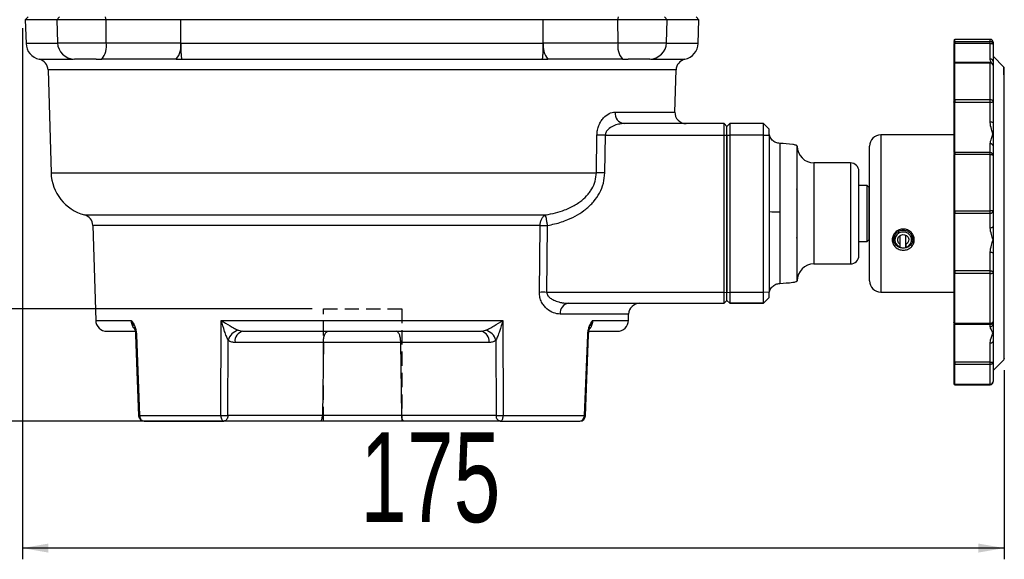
# Model space of a CAD drawing. Header units: millimetres. Extents: x 30 to 405, y 11 to 273.
# Tile 8 of 25: x 92 to 180, y 164 to 212. Entities that reach past the tile are written whole.
import ezdxf

# ---------------------------------------------------------------- set-up
doc = ezdxf.new("R2010")
doc.units = ezdxf.units.MM
doc.linetypes.add('HIDDEN', pattern=[1.905, 1.27, -0.635])
doc.layers.add('10', color=7, linetype='Continuous')
doc.layers.add('虚线层', color=6, linetype='HIDDEN', lineweight=25)
doc.styles.add('SLDTEXTSTYLE0', font='TXT', dxfattribs={"width": 0.7})
doc.dimstyles.new('SLDDIMSTYLE0', dxfattribs={"dimtxt": 8, "dimasz": 2.3, "dimexe": 0, "dimexo": 0.0625, "dimgap": 2, "dimtad": 1, "dimdec": 3, "dimlfac": 2, "dimrnd": 1e-09, "dimzin": 12, "dimdsep": 46, "dimtxsty": 'SLDTEXTSTYLE0', "dimsah": 1, "dimcen": 0.09, "dimadec": 0, "dimazin": 3, "dimtfac": 1, "dimtdec": 3, "dimtofl": 0, "dimtmove": 0, "dimatfit": 3, "dimfxl": 1, "dimfrac": 2, "dimtolj": 1, "dimtzin": 12, "dimarcsym": 0})

# ---------------------------------------------------------------- blocks, each defined once
blk = doc.blocks.new('_D')
at = {"layer": '10', "transparency": 16777216}
for p, q in [((118.311, 186.361), (75.51, 186.361)), ((76.51, 176.361), (76.51, 186.361)), ((118.311, 176.361), (75.51, 176.361))]:
    blk.add_line(p, q, dxfattribs=at)
for points in [[(76.51, 186.361), (76.11, 184.061), (76.91, 184.061)], [(76.51, 176.361), (76.91, 178.661), (76.11, 178.661)]]:
    blk.add_solid(points, dxfattribs=at)
at = {"layer": '10', "transparency": 16777216, "insert": (66.197, 178.857), "char_height": 8, "attachment_point": 1, "rotation": 90, "style": 'SLDTEXTSTYLE0'}
blk.add_mtext('20', dxfattribs=at)
blk = doc.blocks.new('_D_1')
at = {"layer": '10', "transparency": 16777216}
for p, q in [((102.11, 273.361), (57.51, 273.361)), ((58.51, 273.361), (58.51, 176.361)), ((109.453, 176.361), (57.51, 176.361))]:
    blk.add_line(p, q, dxfattribs=at)
for points in [[(58.51, 273.361), (58.11, 271.061), (58.91, 271.061)], [(58.51, 176.361), (58.91, 178.661), (58.11, 178.661)]]:
    blk.add_solid(points, dxfattribs=at)
at = {"layer": '10', "transparency": 16777216, "insert": (48.197, 214.676), "char_height": 8, "attachment_point": 1, "rotation": 90, "style": 'SLDTEXTSTYLE0'}
blk.add_mtext('194', dxfattribs=at)
blk = doc.blocks.new('_D_2')
at = {"layer": '10', "transparency": 16777216}
for p, q in [((92.51, 211.361), (92.51, 164.05)), ((179.961, 180.903), (179.961, 164.05)), ((179.961, 165.05), (92.51, 165.05))]:
    blk.add_line(p, q, dxfattribs=at)
for points in [[(92.51, 165.05), (94.81, 164.65), (94.81, 165.45)], [(179.961, 165.05), (177.661, 165.45), (177.661, 164.65)]]:
    blk.add_solid(points, dxfattribs=at)
at = {"layer": '10', "transparency": 16777216, "insert": (122.591, 175.362), "char_height": 8, "attachment_point": 1, "style": 'SLDTEXTSTYLE0'}
blk.add_mtext('175', dxfattribs=at)

msp = doc.modelspace()

# ---------------------------------------------------------------- linework, layer by layer
at = {"color": 7, "linetype": 'Continuous', "lineweight": 25}
for p, q in [((93.009604, 212.361469), (92.76681, 212.118675)), ((95.821527, 212.361469), (95.578733, 212.118675)), ((99.975529, 212.118675), (99.912689, 212.361469)), ((145.54368, 212.118675), (145.60652, 212.361469)), ((149.940476, 212.118675), (149.697682, 212.361469)), ((152.752398, 212.118675), (152.509604, 212.361469)), ((92.76681, 212.118675), (92.829455, 210.007964)), ((95.578733, 212.118675), (92.76681, 212.118675)), ((95.578733, 212.118675), (95.639626, 210.06697)), ((99.975529, 212.118675), (95.578733, 212.118675)), ((99.959769, 210.06697), (99.975529, 212.118675)), ((106.621577, 212.118675), (99.975529, 212.118675)), ((138.897638, 212.118675), (106.621571, 212.118675)), ((106.631744, 210.066806), (106.621577, 212.118675)), ((138.887465, 210.066806), (138.897638, 212.118675)), ((145.54368, 212.118675), (138.897632, 212.118675)), ((145.55944, 210.06697), (145.54368, 212.118675)), ((149.940476, 212.118675), (145.54368, 212.118675)), ((149.879582, 210.06697), (149.940476, 212.118675)), ((152.752398, 212.118675), (149.940476, 212.118675)), ((152.689754, 210.007964), (152.752398, 212.118675)), ((99.959769, 210.06697), (106.595563, 210.06697)), ((106.595563, 210.06697), (106.631744, 210.066806)), ((106.631744, 210.066806), (106.630716, 210.007964)), ((138.888493, 210.007964), (106.630716, 210.007964)), ((138.887465, 210.066806), (138.923646, 210.06697)), ((138.888493, 210.007964), (138.887465, 210.066805)), ((138.923646, 210.06697), (145.55944, 210.06697)), ((175.460925, 210.066305), (175.460925, 210.059459)), ((178.710925, 210.361469), (175.560925, 210.361469)), ((175.560925, 210.165037), (175.560925, 210.012936)), ((175.560925, 210.165037), (178.710925, 210.165037)), ((175.560925, 210.012936), (178.710925, 210.012936)), ((178.710925, 210.012936), (178.710925, 210.165037)), ((178.710925, 208.596981), (178.710925, 210.012936)), ((178.960925, 210.111469), (178.960925, 209.918206)), ((178.960925, 209.918206), (178.960925, 208.401018)), ((179.931636, 207.890758), (178.960925, 208.861469)), ((99.071527, 208.611469), (99.571711, 208.611469)), ((106.207505, 208.611469), (99.571711, 208.611469)), ((106.711854, 208.587867), (138.807355, 208.587867)), ((145.947498, 208.611469), (139.311704, 208.611469)), ((145.947498, 208.611469), (146.447682, 208.611469)), ((175.460925, 208.183555), (175.460925, 208.17195)), ((178.710925, 208.292302), (175.560925, 208.292302)), ((175.560925, 205.00353), (175.560925, 208.258382)), ((178.710925, 208.258382), (175.560925, 208.258382)), ((178.710925, 205.00353), (178.710925, 208.258382)), ((178.960925, 208.401018), (178.960925, 208.045077)), ((178.960925, 208.042302), (178.960925, 204.839949)), ((94.788403, 207.641135), (95.060251, 198.481622)), ((150.619508, 203.891135), (150.730806, 207.641135)), ((175.560925, 205.00353), (178.710925, 205.00353)), ((175.560925, 205.00353), (175.560925, 204.763802)), ((175.560925, 200.273324), (175.560925, 204.763802)), ((175.560925, 204.763802), (178.710925, 204.763802)), ((178.710925, 204.763802), (178.710925, 205.00353)), ((178.710925, 202.994739), (178.710925, 204.763802)), ((178.960925, 204.839949), (178.960925, 202.944407)), ((155.009604, 202.861469), (146.102522, 202.861469)), ((155.009604, 201.831803), (155.009604, 202.861469)), ((155.009604, 202.861469), (155.259604, 202.611469)), ((155.259604, 202.611469), (155.509604, 202.861469)), ((155.259604, 201.839219), (155.259604, 202.611469)), ((155.509604, 202.861469), (155.509604, 201.831803)), ((158.509604, 202.861469), (155.509604, 202.861469)), ((158.509604, 201.831803), (158.509604, 202.861469)), ((159.009604, 202.361469), (158.509604, 202.861469)), ((178.960925, 202.944407), (178.960925, 201.932597)), ((143.62978, 198.481622), (143.675964, 201.831803)), ((144.382901, 198.481622), (144.428053, 201.831803)), ((144.428053, 201.831803), (155.009604, 201.831803)), ((155.009604, 201.831803), (155.259604, 201.839219)), ((155.009604, 187.831803), (155.009604, 201.831803)), ((155.259604, 201.839219), (155.509604, 201.831803)), ((155.259604, 187.839217), (155.259604, 201.839219)), ((155.259604, 201.839219), (155.259604, 187.839219)), ((158.509604, 201.831803), (155.509604, 201.831803)), ((155.509604, 201.831803), (155.509604, 187.8318)), ((158.509604, 201.831803), (159.009604, 201.846636)), ((158.509604, 187.8318), (158.509604, 201.831803)), ((159.009604, 201.846636), (159.009604, 202.361469)), ((159.009604, 201.846636), (159.009604, 187.846633)), ((175.460925, 201.861469), (168.960925, 201.861469)), ((178.960925, 201.932597), (178.960925, 200.868513)), ((167.960925, 188.861469), (167.960925, 200.861469)), ((178.710925, 200.273324), (178.710925, 201.057358)), ((178.960925, 200.868513), (178.960925, 200.028424)), ((175.460925, 200.175364), (175.460925, 200.169677)), ((178.710925, 200.273324), (175.560925, 200.273324)), ((175.560925, 200.273324), (175.560925, 200.113128)), ((175.560925, 195.09644), (175.560925, 200.113128)), ((178.710925, 200.113128), (175.560925, 200.113128)), ((178.710925, 200.113128), (178.710925, 200.273324)), ((178.710925, 195.09644), (178.710925, 200.113128)), ((178.960925, 200.028424), (178.960925, 195.09265)), ((166.259604, 199.361469), (163.009604, 199.361469)), ((167.734604, 197.361469), (167.009604, 197.361469)), ((167.884604, 197.211469), (167.734604, 197.361469)), ((167.734604, 194.020239), (167.734604, 197.361469)), ((167.884604, 197.211469), (167.884604, 194.070713)), ((167.960925, 196.861469), (167.884604, 196.861469)), ((175.560925, 195.09644), (178.710925, 195.09644)), ((175.560925, 195.09644), (175.560925, 194.881257)), ((175.560925, 189.75218), (175.560925, 194.881257)), ((175.560925, 194.881257), (178.710925, 194.881257)), ((178.710925, 194.881257), (178.710925, 195.09644)), ((178.710925, 193.58685), (178.710925, 194.881257)), ((178.960925, 195.09265), (178.960925, 193.7057)), ((167.734604, 192.361469), (167.734604, 194.020239)), ((167.884604, 194.070713), (167.884604, 192.511469)), ((98.783835, 193.795041), (99.035019, 185.331803)), ((138.550144, 187.831803), (138.619197, 193.795041)), ((139.213354, 187.831803), (139.280391, 193.795041)), ((178.960925, 193.7057), (178.960925, 192.511458)), ((167.009604, 192.361469), (167.734604, 192.361469)), ((167.734604, 192.361469), (167.884604, 192.511469)), ((167.884604, 192.861469), (167.960925, 192.861469)), ((170.210925, 192.906191), (170.210925, 192.506024)), ((170.68485, 191.849349), (170.695024, 192.107282)), ((170.695024, 192.107282), (170.695024, 192.904767)), ((171.184506, 191.831872), (171.184506, 192.927171)), ((171.19468, 192.089804), (171.184506, 191.831872)), ((171.19468, 192.089804), (171.19468, 192.922244)), ((171.710925, 192.506024), (171.710925, 192.906179)), ((178.960925, 192.511458), (178.960925, 191.334589)), ((178.710925, 189.75218), (178.710925, 191.37395)), ((178.960925, 191.334589), (178.960925, 189.59687)), ((163.009604, 190.361469), (166.259604, 190.361469)), ((178.710925, 189.75218), (175.560925, 189.75218)), ((175.560925, 189.75218), (175.560925, 189.510565)), ((178.710925, 189.510565), (175.560925, 189.510565)), ((175.560925, 185.079404), (175.560925, 189.510565)), ((178.710925, 189.510565), (178.710925, 189.75218)), ((178.710925, 185.079404), (178.710925, 189.510565)), ((178.960925, 189.59687), (178.960925, 185.237179)), ((155.009604, 187.831803), (139.213354, 187.831803)), ((155.009604, 187.831803), (155.259604, 187.839219)), ((155.009604, 186.861469), (155.009604, 187.831803)), ((155.259604, 187.839217), (155.509604, 187.8318)), ((155.259604, 187.111467), (155.259604, 187.839217)), ((158.509604, 187.8318), (155.509604, 187.8318)), ((155.509604, 187.8318), (155.509604, 186.861467)), ((159.009604, 187.846633), (158.509604, 187.8318)), ((158.509604, 186.861467), (158.509604, 187.8318)), ((159.009604, 187.361467), (159.009604, 187.846633)), ((168.960925, 187.861469), (175.460925, 187.861469)), ((141.145941, 186.861469), (155.009604, 186.861469)), ((155.009604, 186.861469), (155.259604, 187.111469)), ((155.259604, 187.111467), (155.509604, 186.861467)), ((158.509604, 186.861467), (155.509604, 186.861467)), ((155.509604, 186.861466), (158.509604, 186.861466)), ((158.509604, 186.861467), (159.009604, 187.361467)), ((110.185122, 176.846636), (110.224868, 185.331803)), ((110.224868, 185.331803), (135.294341, 185.331803)), ((135.294341, 185.331803), (135.334087, 176.846636)), ((146.48419, 185.331803), (146.500791, 185.891135)), ((175.560925, 185.079404), (178.710925, 185.079404)), ((178.960925, 185.237179), (178.960925, 185.00779)), ((111.739235, 184.451707), (112.150052, 184.361469)), ((133.369157, 184.361469), (133.779974, 184.451707)), ((175.560925, 184.987179), (178.710925, 184.987179)), ((178.960925, 185.00779), (178.960925, 184.189915)), ((178.960925, 184.189915), (178.960925, 183.450932)), ((102.665184, 184.053628), (102.939098, 176.846636)), ((110.806255, 176.846636), (110.834736, 183.571611)), ((111.443257, 183.391135), (119.31049, 183.391135)), ((119.31049, 183.391135), (119.230035, 176.846636)), ((119.31049, 183.391135), (126.208719, 183.391135)), ((126.208719, 183.391135), (134.075952, 183.391135)), ((126.289174, 176.846636), (126.208719, 183.391135)), ((134.684473, 183.571611), (134.712954, 176.846636)), ((142.580111, 176.846636), (142.854026, 184.053628)), ((178.710925, 181.621729), (178.710925, 183.322392)), ((178.960925, 183.450932), (178.960925, 181.628681)), ((178.710925, 181.621729), (175.560925, 181.621729)), ((175.560925, 181.621729), (175.560925, 181.41175)), ((178.710925, 181.41175), (178.710925, 181.621729)), ((178.960925, 180.861469), (179.931636, 181.83218)), ((178.960925, 181.628681), (178.960925, 179.885021)), ((178.710925, 181.41175), (175.560925, 181.41175)), ((175.560925, 179.639505), (175.560925, 181.41175)), ((178.710925, 179.639505), (178.710925, 181.41175)), ((175.560925, 179.639505), (178.710925, 179.639505)), ((175.560925, 179.635021), (178.710925, 179.635021)), ((175.560925, 179.60226), (178.710925, 179.60226)), ((102.939098, 176.846636), (110.185122, 176.846636)), ((119.023019, 176.361469), (110.452857, 176.361469)), ((119.230035, 176.846636), (110.806255, 176.846636)), ((126.49619, 176.361469), (119.023019, 176.361469)), ((126.289174, 176.846636), (119.230035, 176.846636)), ((134.712954, 176.846636), (126.289174, 176.846636)), ((135.066352, 176.361469), (126.49619, 176.361469)), ((135.334087, 176.846636), (142.580111, 176.846636))]:
    msp.add_line(p, q, dxfattribs=at)
at = {"color": 8, "linetype": 'Continuous', "lineweight": 25}
for p, q in [((95.642542, 210.007964), (92.829455, 210.007964)), ((95.639626, 210.06697), (99.959769, 210.06697)), ((145.55944, 210.06697), (149.879582, 210.06697)), ((152.689754, 210.007964), (149.876667, 210.007964)), ((175.560925, 210.165037), (175.560925, 210.361469)), ((175.560925, 208.292302), (175.560925, 210.012936)), ((178.710925, 210.165037), (178.710925, 210.361469)), ((94.004824, 208.587867), (97.017366, 208.587867)), ((148.489908, 208.587867), (151.514385, 208.587867)), ((175.560925, 208.292302), (175.560925, 208.258382)), ((178.710925, 208.258382), (178.710925, 208.292302)), ((179.931636, 207.193817), (179.931636, 207.890758)), ((150.730806, 207.641135), (94.788403, 207.641135)), ((145.29403, 203.891135), (150.619508, 203.891135)), ((168.960925, 201.861469), (168.960925, 187.861469)), ((163.009604, 199.361469), (163.009604, 190.361469)), ((166.259604, 199.361469), (166.259604, 190.361469)), ((95.060251, 198.481622), (143.62978, 198.481622)), ((98.039119, 194.732357), (139.111816, 194.732357)), ((138.619197, 193.795041), (98.783835, 193.795041)), ((99.035019, 185.331803), (102.215393, 185.331803)), ((146.500791, 185.891135), (140.403108, 185.891135)), ((143.303815, 185.331803), (146.48419, 185.331803)), ((175.560925, 185.079404), (175.560925, 184.987179)), ((178.710925, 184.987179), (178.710925, 185.079404)), ((175.560925, 181.621729), (175.560925, 184.987179)), ((178.710925, 184.775369), (178.710925, 184.987179)), ((175.560925, 179.639505), (175.560925, 179.635021)), ((175.560925, 179.635021), (175.560925, 179.60226)), ((178.710925, 179.635021), (178.710925, 179.639505)), ((178.710925, 179.60226), (178.710925, 179.635021))]:
    msp.add_line(p, q, dxfattribs=at)
at = {"color": 7, "linetype": 'Continuous', "lineweight": 25, "flags": 128}
for points in [[(175.560925, 210.012936), (175.541416, 210.012207), (175.522657, 210.010051), (175.505368, 210.00655), (175.490214, 210.001837), (175.477778, 209.996095), (175.468537, 209.989544), (175.462846, 209.982436), (175.460925, 209.975044)], [(178.710925, 210.012936), (178.759698, 210.011115), (178.806596, 210.005725), (178.849818, 209.996971), (178.887702, 209.98519), (178.918792, 209.970835), (178.941895, 209.954457), (178.956121, 209.936687), (178.960925, 209.918206)], [(175.560925, 205.00353), (175.541416, 205.002273), (175.522657, 204.998549), (175.505368, 204.992503), (175.490214, 204.984365), (175.477778, 204.97445), (175.468537, 204.963138), (175.462846, 204.950863), (175.460925, 204.938098)], [(175.560925, 204.763802), (175.541416, 204.764387), (175.522657, 204.766121), (175.505368, 204.768935), (175.490214, 204.772723), (175.477778, 204.777339), (175.468537, 204.782605), (175.462846, 204.788319), (175.460925, 204.794261)], [(178.710925, 205.00353), (178.759698, 205.000387), (178.806596, 204.991078), (178.849818, 204.975962), (178.887702, 204.955618), (178.918792, 204.93083), (178.941895, 204.902549), (178.956121, 204.871862), (178.960925, 204.839949)], [(178.710925, 204.763802), (178.759698, 204.765265), (178.806596, 204.769598), (178.849818, 204.776635), (178.887702, 204.786105), (178.918792, 204.797644), (178.941895, 204.810809), (178.956121, 204.825093), (178.960925, 204.839949)], [(175.560925, 200.113128), (175.541416, 200.112477), (175.522657, 200.110549), (175.505368, 200.107418), (175.490214, 200.103205), (175.477778, 200.09807), (175.468537, 200.092213), (175.462846, 200.085857), (175.460925, 200.079247)], [(178.710925, 200.113128), (178.759698, 200.111501), (178.806596, 200.106681), (178.849818, 200.098853), (178.887702, 200.088319), (178.918792, 200.075483), (178.941895, 200.060839), (178.956121, 200.044949), (178.960925, 200.028424)], [(161.503408, 197.174455), (161.493859, 197.153002), (161.459604, 196.980795)], [(171.184506, 191.831872), (171.430345, 191.955202), (171.611434, 192.154512), (171.702794, 192.402308), (171.691822, 192.664411), (171.580032, 192.904666), (171.382845, 193.089933), (171.127459, 193.194658), (170.849101, 193.204395), (170.586169, 193.1178), (170.374929, 192.946818), (170.24452, 192.715035), (170.21293, 192.454421), (170.284516, 192.200926), (170.449404, 191.989514), (170.68485, 191.849349)], [(170.695024, 192.107282), (170.55033, 192.237336), (170.471347, 192.410391), (170.470717, 192.598752), (170.548541, 192.772272), (170.692363, 192.903182), (170.879166, 192.97053), (171.079053, 192.963538), (171.260036, 192.883325), (171.393148, 192.742729), (171.457087, 192.56425), (171.44162, 192.376452), (171.349221, 192.209392), (171.19468, 192.089804)], [(178.710925, 193.58685), (178.759698, 193.589134), (178.806596, 193.595897), (178.849818, 193.60688), (178.887702, 193.62166), (178.918792, 193.63967), (178.941895, 193.660218), (178.956121, 193.682513), (178.960925, 193.7057)], [(161.459604, 192.730795), (161.493859, 192.558587), (161.505879, 192.532034)], [(175.560925, 189.75218), (175.541416, 189.750986), (175.522657, 189.747451), (175.505368, 189.74171), (175.490214, 189.733984), (175.477778, 189.72457), (175.468537, 189.71383), (175.462846, 189.702176), (175.460925, 189.690056)], [(175.560925, 189.510565), (175.541416, 189.511229), (175.522657, 189.513193), (175.505368, 189.516383), (175.490214, 189.520677), (175.477778, 189.525908), (175.468537, 189.531876), (175.462846, 189.538352), (175.460925, 189.545087)], [(178.710925, 189.75218), (178.759698, 189.749196), (178.806596, 189.740358), (178.849818, 189.726006), (178.887702, 189.706691), (178.918792, 189.683156), (178.941895, 189.656305), (178.956121, 189.62717), (178.960925, 189.59687)], [(178.710925, 189.510565), (178.759698, 189.512224), (178.806596, 189.517135), (178.849818, 189.52511), (178.887702, 189.535844), (178.918792, 189.548922), (178.941895, 189.563843), (178.956121, 189.580033), (178.960925, 189.59687)], [(175.560925, 185.079404), (175.541416, 185.080617), (175.522657, 185.084208), (175.505368, 185.09004), (175.490214, 185.097889), (175.477778, 185.107452), (175.468537, 185.118363), (175.462846, 185.130202), (175.460925, 185.142514)], [(178.710925, 185.079404), (178.759698, 185.082436), (178.806596, 185.091414), (178.849818, 185.105994), (178.887702, 185.125615), (178.918792, 185.149524), (178.941895, 185.176801), (178.956121, 185.206399), (178.960925, 185.237179)], [(102.589524, 184.049642), (102.712461, 180.788595), (102.861471, 176.842587)], [(142.657737, 176.842587), (142.780901, 180.103627), (142.929685, 184.049642)], [(178.710925, 183.322392), (178.759698, 183.324861), (178.806596, 183.332176), (178.849818, 183.344055), (178.887702, 183.36004), (178.918792, 183.379519), (178.941895, 183.401741), (178.956121, 183.425855), (178.960925, 183.450932)]]:
    msp.add_lwpolyline(points, dxfattribs=at)
at = {"color": 7, "linetype": 'Continuous', "lineweight": 25}
for centre, radius, start, end in [((94.328795, 210.052463), 1.5, 181.7, 257.52694326), ((97.138966, 210.111469), 1.5, 181.7, 270), ((98.273612, 209.737042), 1.718132, 319.07165381, 11.07108415), ((104.909406, 209.737042), 1.718132, 319.07165381, 11.07108415), ((140.609803, 209.737042), 1.718132, 168.92891585, 220.92834619), ((147.245597, 209.737042), 1.718132, 168.92891585, 220.92834619), ((148.380243, 210.111469), 1.5, 270, 358.3), ((151.190414, 210.052463), 1.5, 282.47305674, 358.3), ((175.560925, 210.261469), 0.1, 90, 180), ((175.560295, 210.065667), 0.099372, 89.63696476, 179.6323049), ((178.710925, 210.111469), 0.25, 0, 90), ((178.712499, 209.916611), 0.248431, 0.3676951, 90.36303524), ((93.788843, 207.611469), 1, 1.7, 77.52694332), ((151.730365, 207.611469), 1, 102.47305668, 178.3), ((175.560925, 208.192302), 0.1, 90, 180), ((175.554601, 208.164633), 0.093961, 86.14089139, 175.53393093), ((178.735023, 208.370274), 0.227984, 7.74991119, 96.06762024), ((178.710925, 208.042302), 0.25, 0, 90), ((178.726735, 208.024011), 0.234903, 4.46606907, 93.85910861), ((179.860925, 207.820048), 0.1, 0, 45), ((146.213655, 203.780976), 0.926199, 173.16927263, 263.10859545), ((151.619068, 203.861469), 1, 178.3, 270), ((178.770892, 202.646554), 0.353311, 57.46168086, 99.77197143), ((144.052008, 177.893579), 23.941178, 89.10001744, 90.89998256), ((168.960925, 200.861469), 1, 90, 180), ((163.009604, 200.861469), 1.5, 180, 270), ((178.737762, 200.832984), 0.225973, 9.04580901, 96.82077995), ((175.559915, 200.174333), 0.098996, 89.41562502, 179.4034542), ((178.713449, 200.025847), 0.247489, 0.5965458, 90.58437498), ((166.259604, 198.611469), 0.75, 0, 90), ((99.058491, 198.600287), 4, 181.7, 255.23571616), ((144.00634, 174.575335), 23.909252, 89.09757759, 90.90242241), ((97.784276, 193.765375), 1, 1.7, 75.23571616), ((159.735602, 205.532062), 10.533385, 266.04784016, 271.26919741), ((175.535931, 193.446162), 1.650468, 89.13229431, 92.60471242), ((175.5538, 194.974241), 0.093256, 185.18423419, 274.38193333), ((178.773411, 190.970744), 4.126169, 87.39528758, 90.86770569), ((178.728738, 195.113716), 0.233141, 265.61806667, 354.81576581), ((178.771876, 190.947467), 0.430817, 63.97161702, 98.13332947), ((163.009604, 188.861469), 1.5, 90, 180), ((166.259604, 191.111469), 0.75, 270, 0), ((168.960925, 188.861469), 1, 180, 270), ((138.881749, 161.437435), 26.396451, 89.2802038, 90.71979609), ((141.290566, 185.98125), 0.892021, 99.33063812, 185.79808171), ((147.500351, 185.861469), 1, 90, 178.3), ((100.034578, 185.361469), 1, 181.7, 270), ((145.484631, 185.361469), 1, 270, 358.3), ((175.560925, 185.087179), 0.1, 180, 270), ((178.710925, 185.237179), 0.25, 270, 0), ((112.055369, 183.22197), 1.269722, 104.41708681, 164.01603886), ((112.319803, 183.495239), 0.882706, 101.08742575, 186.77304157), ((133.199406, 183.495239), 0.882706, 353.22695843, 78.91257425), ((133.46384, 183.22197), 1.269722, 15.98396114, 75.58291319), ((178.719406, 185.016912), 0.241691, 267.9891305, 357.83696493), ((175.535944, 182.522912), 0.901528, 265.22669835, 271.587826), ((178.773377, 183.874685), 2.253821, 268.412174, 274.77330165), ((178.726366, 181.646476), 0.235233, 266.23633526, 355.66157475), ((179.860925, 181.90289), 0.1, 315, 0), ((175.554749, 181.50564), 0.094093, 184.33842525, 273.76366474), ((178.710925, 179.885021), 0.25, 270, 0), ((178.713147, 179.887283), 0.247788, 269.48617571, 359.47679022), ((178.710925, 179.85226), 0.25, 270, 0), ((175.560036, 179.738617), 0.099115, 180.52320978, 270.51382429), ((175.560925, 179.735021), 0.1, 180, 270), ((175.560925, 179.70226), 0.1, 180, 270), ((103.361114, 176.861469), 0.5, 182.23706461, 269.94278571), ((142.117301, 176.82308), 0.46341, 275.05029492, 2.91372964), ((142.158095, 176.861469), 0.5, 270.23418004, 357.82150064)]:
    msp.add_arc(centre, radius, start, end, dxfattribs=at)
at = {"color": 8, "linetype": 'Continuous', "lineweight": 25}
for centre, radius, start, end in [((102.697669, 182.732603), 1.321424, 91.40865228, 94.69037536), ((142.821525, 182.732291), 1.321737, 85.31007083, 88.59103385), ((178.838086, 179.854442), 0.122859, 327.02031321, 358.982365)]:
    msp.add_arc(centre, radius, start, end, dxfattribs=at)
at = {"color": 7, "linetype": 'Continuous', "lineweight": 25}
for points, knots in [([(106.630716, 210.007964), (106.62664, 209.833286), (106.618485, 209.483747), (106.637075, 209.049386), (106.666293, 208.729874), (106.696664, 208.635212), (106.711854, 208.587867)], [0, 0, 0, 0, 0.249654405, 0.499568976, 0.749710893, 1, 1, 1, 1]), ([(138.807355, 208.587867), (138.822545, 208.635212), (138.852916, 208.729874), (138.882134, 209.049386), (138.900724, 209.483747), (138.892569, 209.833286), (138.888493, 210.007964)], [0, 0, 0, 0, 0.250289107, 0.500431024, 0.750345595, 1, 1, 1, 1]), ([(175.460925, 210.238427), (175.460925, 210.247076), (175.460925, 210.263855), (175.460925, 210.19977), (175.460925, 210.168718)], [0, 0, 0, 0, 0.515469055, 1, 1, 1, 1]), ([(175.460925, 209.975044), (175.460925, 209.751112), (175.460925, 209.298231), (175.460925, 208.715521), (175.460925, 208.424682), (175.460925, 208.280485)], [0, 0, 0, 0, 0.330277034, 0.667954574, 1, 1, 1, 1]), ([(99.071527, 208.611469), (98.923965, 208.611469), (98.628841, 208.611469), (98.20924, 208.611469), (97.834863, 208.611469), (97.524448, 208.611469), (97.297284, 208.611469), (97.158278, 208.611469), (97.148191, 208.611469), (97.143397, 208.611469)], [0, 0, 0, 0, 0.144803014, 0.289606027, 0.434409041, 0.579212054, 0.724015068, 0.868818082, 1, 1, 1, 1]), ([(106.207505, 208.611469), (106.291715, 208.610441), (106.385147, 208.6093), (106.49555, 208.60378), (106.579558, 208.599101), (106.654232, 208.59276), (106.711854, 208.587867)], [0, 0, 0, 0, 0.500246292, 0.555020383, 0.656637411, 1, 1, 1, 1]), ([(138.807355, 208.587867), (138.86498, 208.59276), (138.939657, 208.599102), (139.023664, 208.60378), (139.134065, 208.6093), (139.227493, 208.610441), (139.311704, 208.611469)], [0, 0, 0, 0, 0.343382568, 0.444994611, 0.499753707, 1, 1, 1, 1]), ([(148.376046, 208.611469), (148.371239, 208.611469), (148.361162, 208.611469), (148.221946, 208.611469), (147.994755, 208.611469), (147.684347, 208.611469), (147.309968, 208.611469), (146.890368, 208.611469), (146.595244, 208.611469), (146.447682, 208.611469)], [0, 0, 0, 0, 0.131997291, 0.276664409, 0.421331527, 0.565998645, 0.710665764, 0.855332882, 1, 1, 1, 1]), ([(175.460925, 208.174241), (175.460925, 208.178677), (175.460925, 208.187523), (175.460925, 208.192808), (175.460925, 208.192397), (175.460925, 208.186519), (175.460925, 208.183555)], [0, 0, 0, 0, 0.250668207, 0.499967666, 0.747826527, 1, 1, 1, 1]), ([(175.460925, 208.17195), (175.460925, 207.871584), (175.460925, 207.270676), (175.460925, 206.183994), (175.460925, 205.353325), (175.460925, 204.938098)], [0, 0, 0, 0, 0.3332603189, 0.6667156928, 1, 1, 1, 1]), ([(179.960925, 207.064385), (179.960925, 207.222853), (179.960925, 207.544681), (179.960925, 207.787719), (179.960925, 207.795737), (179.960925, 207.799199)], [0, 0, 0, 0, 0.355352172, 0.721670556, 1, 1, 1, 1]), ([(179.960925, 181.923739), (179.960925, 181.917356), (179.960925, 181.891862), (179.960925, 182.006046), (179.960925, 182.239864), (179.960925, 182.619006), (179.960925, 183.128563), (179.960925, 183.762915), (179.960925, 184.510731), (179.960925, 185.360017), (179.960925, 186.388246), (179.960925, 187.610008), (179.960925, 189.019348), (179.960925, 190.490131), (179.960925, 192.026409), (179.960925, 193.637464), (179.960925, 195.178199), (179.960925, 196.605992), (179.960925, 197.903506), (179.960925, 199.178786), (179.960925, 200.416616), (179.960925, 201.595882), (179.960925, 202.695242), (179.960925, 203.705992), (179.960925, 204.704373), (179.960925, 205.641412), (179.960925, 206.474058), (179.960925, 206.869612), (179.960925, 207.064385)], [0, 0, 0, 0, 0.012059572, 0.048164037, 0.084275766, 0.121148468, 0.158028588, 0.19490129, 0.231781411, 0.267885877, 0.303997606, 0.350181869, 0.395107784, 0.43868573, 0.482257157, 0.527183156, 0.573373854, 0.609478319, 0.645590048, 0.68246275, 0.719342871, 0.756215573, 0.793095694, 0.829200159, 0.865311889, 0.911496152, 0.956420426, 1, 1, 1, 1]), ([(175.460925, 204.938098), (175.460925, 204.927776), (175.460925, 204.907187), (175.460925, 204.870385), (175.460925, 204.831792), (175.460925, 204.806843), (175.460925, 204.794261)], [0, 0, 0, 0, 0.250639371, 0.499950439, 0.747814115, 1, 1, 1, 1]), ([(175.460925, 204.794261), (175.460925, 204.552853), (175.460925, 204.064628), (175.460925, 203.300412), (175.460925, 202.557239), (175.460925, 201.869298), (175.460925, 201.258676), (175.460925, 200.757861), (175.460925, 200.420177), (175.460925, 200.314469), (175.460925, 200.277778)], [0, 0, 0, 0, 0.1310072, 0.264949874, 0.398892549, 0.529899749, 0.660906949, 0.794849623, 0.928792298, 1, 1, 1, 1]), ([(143.675964, 201.831803), (143.686805, 201.984894), (143.708475, 202.290915), (143.844761, 202.713059), (144.03199, 203.076049), (144.331249, 203.467254), (144.763968, 203.812269), (145.117648, 203.864892), (145.29403, 203.891135)], [0, 0, 0, 0, 0.127563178, 0.254992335, 0.381544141, 0.506611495, 0.753945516, 1, 1, 1, 1]), ([(146.102522, 202.861469), (146.020411, 202.858822), (145.877904, 202.854228), (145.718933, 202.829098), (145.638349, 202.812899), (145.617162, 202.808353), (145.611347, 202.807084), (145.609542, 202.806688), (145.444906, 202.770454), (145.118995, 202.662713), (144.732733, 202.423735), (144.522128, 202.162233), (144.443307, 201.979828), (144.433012, 201.879927), (144.428053, 201.831803)], [0, 0, 0, 0, 0.125219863, 0.217322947, 0.241253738, 0.247686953, 0.249520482, 0.250091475, 0.250431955, 0.499957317, 0.749314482, 0.874103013, 0.939352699, 1, 1, 1, 1]), ([(178.960925, 201.932597), (178.960194, 201.934618), (178.910072, 202.073222), (178.798576, 202.397049), (178.713082, 202.765319), (178.711036, 202.982887), (178.710925, 202.994739)], [0, 0, 0, 0, 0.006281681, 0.430739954, 0.968988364, 1, 1, 1, 1]), ([(159.968916, 201.092725), (159.846798, 201.110906), (159.593106, 201.148674), (159.270854, 201.382343), (159.050227, 201.713428), (159.022808, 201.967683), (159.009604, 202.090124)], [0, 0, 0, 0, 0.2405908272, 0.4998123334, 0.7591263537, 1, 1, 1, 1]), ([(178.710925, 201.057358), (178.711036, 201.065323), (178.713082, 201.211542), (178.798576, 201.493511), (178.910072, 201.792083), (178.960194, 201.930577), (178.960925, 201.932597)], [0, 0, 0, 0, 0.031011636, 0.569260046, 0.993718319, 1, 1, 1, 1]), ([(161.509604, 200.866469), (161.509321, 200.869202), (161.508721, 200.874992), (161.50195, 200.887218), (161.473377, 200.912037), (161.34338, 200.961757), (160.83809, 201.049113), (160.35197, 201.073498), (159.968916, 201.092714)], [0, 0, 0, 0, 0.005178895, 0.010972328, 0.026001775, 0.075942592, 0.271860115, 1, 1, 1, 1]), ([(175.460925, 200.079247), (175.460925, 199.541185), (175.460925, 198.464748), (175.460925, 196.789816), (175.460925, 195.659791), (175.460925, 195.094924)], [0, 0, 0, 0, 0.333260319, 0.666715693, 1, 1, 1, 1]), ([(139.111816, 194.732357), (139.406288, 194.785684), (139.978694, 194.889344), (140.706032, 195.120507), (141.289908, 195.368652), (141.746586, 195.612133), (142.25282, 195.94651), (142.677817, 196.320232), (143.013035, 196.721093), (143.294526, 197.144461), (143.561323, 197.727149), (143.607174, 198.232485), (143.62978, 198.481622)], [0, 0, 0, 0, 0.141146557, 0.274365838, 0.358848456, 0.439939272, 0.517779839, 0.644167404, 0.704391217, 0.762934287, 0.883123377, 1, 1, 1, 1]), ([(139.280391, 193.795041), (139.491835, 193.836152), (139.907625, 193.916994), (140.509581, 194.08944), (141.196704, 194.339696), (141.94328, 194.703494), (142.720112, 195.235295), (143.395478, 195.884364), (143.932689, 196.661669), (144.301535, 197.541262), (144.355817, 198.168598), (144.382901, 198.481622)], [0, 0, 0, 0, 0.085993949, 0.169100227, 0.249752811, 0.37787609, 0.49962707, 0.624441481, 0.749712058, 0.875113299, 1, 1, 1, 1]), ([(167.009604, 194.861469), (167.009604, 195.090188), (167.009604, 195.561327), (167.009604, 196.260222), (167.009604, 196.93233), (167.009604, 197.53188), (167.009604, 198.019646), (167.009604, 198.365605), (167.009604, 198.574243), (167.009604, 198.599303), (167.009604, 198.611469)], [0, 0, 0, 0, 0.116516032, 0.24001133, 0.368640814, 0.5, 0.631359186, 0.75998867, 0.883483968, 1, 1, 1, 1]), ([(139.280391, 193.795041), (139.26154, 193.902142), (139.222713, 194.12274), (139.173942, 194.395728), (139.141956, 194.572517), (139.121813, 194.681367), (139.11532, 194.714485), (139.111816, 194.732357)], [0, 0, 0, 0, 0.242450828, 0.499380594, 0.702168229, 0.83927887, 1, 1, 1, 1]), ([(159.968916, 195.001262), (159.968916, 194.977965), (159.968916, 194.931372), (159.968916, 194.88477), (159.968916, 194.861469)], [0, 0, 0, 0, 0.499999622, 1, 1, 1, 1]), ([(167.009604, 191.111469), (167.009604, 191.123635), (167.009604, 191.148696), (167.009604, 191.357333), (167.009604, 191.703292), (167.009604, 192.191058), (167.009604, 192.790608), (167.009604, 193.462716), (167.009604, 194.161611), (167.009604, 194.63275), (167.009604, 194.861469)], [0, 0, 0, 0, 0.116516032, 0.24001133, 0.368640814, 0.5, 0.631359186, 0.75998867, 0.883483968, 1, 1, 1, 1]), ([(175.460925, 195.094924), (175.460925, 195.082083), (175.460925, 195.05647), (175.460925, 195.020634), (175.460925, 194.988725), (175.460925, 194.973495), (175.460925, 194.965814)], [0, 0, 0, 0, 0.250639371, 0.499950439, 0.747814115, 1, 1, 1, 1]), ([(175.460925, 194.965814), (175.460925, 194.820409), (175.460925, 194.52634), (175.460925, 193.933446), (175.460925, 193.260759), (175.460925, 192.532557), (175.460925, 191.77828), (175.460925, 191.026214), (175.460925, 190.307095), (175.460925, 189.894211), (175.460925, 189.690056)], [0, 0, 0, 0, 0.12361508, 0.25, 0.37638492, 0.5, 0.62361508, 0.75, 0.87638492, 1, 1, 1, 1]), ([(170.960925, 191.591054), (170.896688, 191.594398), (170.767952, 191.601098), (170.521319, 191.671552), (170.248409, 191.83746), (170.031478, 192.140223), (169.95481, 192.504297), (170.031175, 192.876507), (170.248185, 193.198022), (170.521058, 193.380835), (170.76769, 193.456149), (170.960964, 193.475502), (171.15425, 193.456132), (171.400915, 193.380781), (171.673768, 193.197918), (171.890707, 192.876402), (171.967039, 192.504231), (171.890347, 192.140148), (171.673368, 191.837392), (171.400445, 191.671517), (171.15385, 191.601092), (171.025142, 191.594396), (170.960925, 191.591054)], [0, 0, 0, 0, 0.031080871, 0.062288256, 0.124501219, 0.187076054, 0.249919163, 0.312802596, 0.375478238, 0.437732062, 0.468768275, 0.500006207, 0.531243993, 0.562286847, 0.624554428, 0.687213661, 0.750085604, 0.812936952, 0.875520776, 0.937724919, 0.968928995, 1, 1, 1, 1]), ([(170.960925, 191.768328), (171.072371, 191.779679), (171.295252, 191.802378), (171.577511, 191.977666), (171.766337, 192.232361), (171.833127, 192.543556), (171.766651, 192.861988), (171.577854, 193.137309), (171.295416, 193.324665), (170.960971, 193.391442), (170.626545, 193.324703), (170.344085, 193.137399), (170.155227, 192.862078), (170.088722, 192.543612), (170.155491, 192.232426), (170.344276, 191.977723), (170.626535, 191.802392), (170.849455, 191.779684), (170.960925, 191.768328)], [0, 0, 0, 0, 0.062505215, 0.125003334, 0.18748321, 0.249915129, 0.312367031, 0.374921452, 0.437483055, 0.499993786, 0.562498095, 0.625046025, 0.687616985, 0.750080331, 0.812504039, 0.874974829, 0.93748171, 1, 1, 1, 1]), ([(178.960925, 192.511458), (178.960194, 192.513765), (178.910072, 192.672), (178.798576, 193.023258), (178.713082, 193.380273), (178.711036, 193.576178), (178.710925, 193.58685)], [0, 0, 0, 0, 0.006281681, 0.430739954, 0.968988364, 1, 1, 1, 1]), ([(178.710925, 191.37395), (178.711036, 191.385914), (178.713082, 191.605531), (178.798576, 191.991227), (178.910072, 192.350879), (178.960194, 192.50915), (178.960925, 192.511458)], [0, 0, 0, 0, 0.031011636, 0.569260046, 0.993718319, 1, 1, 1, 1]), ([(175.460925, 189.690056), (175.460925, 189.679414), (175.460925, 189.658187), (175.460925, 189.620908), (175.460925, 189.582193), (175.460925, 189.557527), (175.460925, 189.545087)], [0, 0, 0, 0, 0.2506393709, 0.4999504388, 0.7478141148, 1, 1, 1, 1]), ([(175.460925, 189.545087), (175.460925, 189.021096), (175.460925, 187.972806), (175.460925, 186.493343), (175.460925, 185.592713), (175.460925, 185.142514)], [0, 0, 0, 0, 0.333260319, 0.666715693, 1, 1, 1, 1]), ([(159.009604, 187.632944), (159.022807, 187.755361), (159.050222, 188.009555), (159.270849, 188.340624), (159.593113, 188.574277), (159.846799, 188.612043), (159.968916, 188.630223)], [0, 0, 0, 0, 0.240890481, 0.5002001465, 0.7594110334, 1, 1, 1, 1]), ([(159.968916, 188.630224), (160.35197, 188.64944), (160.83809, 188.673825), (161.34338, 188.761181), (161.473377, 188.810901), (161.50195, 188.83572), (161.508721, 188.847946), (161.509321, 188.853736), (161.509604, 188.856469)], [0, 0, 0, 0, 0.728139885, 0.924057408, 0.973998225, 0.989027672, 0.994821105, 1, 1, 1, 1]), ([(140.403108, 185.891135), (140.202223, 185.91384), (139.799716, 185.959332), (139.30895, 186.26264), (138.962316, 186.618802), (138.742051, 186.958973), (138.579387, 187.368998), (138.559904, 187.677345), (138.550144, 187.831803)], [0, 0, 0, 0, 0.2461143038, 0.4931330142, 0.618551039, 0.7448205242, 0.8721753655, 1, 1, 1, 1]), ([(139.213354, 187.831803), (139.21759, 187.780902), (139.226537, 187.673384), (139.3015, 187.536605), (139.401126, 187.417975), (139.520331, 187.315327), (139.666085, 187.21876), (139.838962, 187.128335), (140.045568, 187.043591), (140.298228, 186.965265), (140.576141, 186.905954), (140.866694, 186.868367), (141.052821, 186.863769), (141.145941, 186.861469)], [0, 0, 0, 0, 0.0595775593, 0.1258469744, 0.1838073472, 0.2507579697, 0.3222185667, 0.4054030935, 0.5005954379, 0.6110907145, 0.7502552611, 0.8750520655, 1, 1, 1, 1]), ([(102.215393, 185.331803), (102.325154, 185.167257), (102.489794, 184.920441), (102.630957, 184.443949), (102.653798, 184.183469), (102.665184, 184.053628)], [0, 0, 0, 0, 0.500771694, 0.751150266, 1, 1, 1, 1]), ([(110.224868, 185.331803), (110.47682, 185.165596), (110.846028, 184.922039), (111.329057, 184.657394), (111.580474, 184.527963), (111.689708, 184.475495), (111.739235, 184.451707)], [0, 0, 0, 0, 0.5325312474, 0.780367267, 0.9004192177, 1, 1, 1, 1]), ([(110.834736, 183.571611), (110.781705, 183.686056), (110.666591, 183.934478), (110.448411, 184.528247), (110.31575, 185.005116), (110.224868, 185.331803)], [0, 0, 0, 0, 0.211990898, 0.46016214, 1, 1, 1, 1]), ([(133.779974, 184.451707), (133.829499, 184.475494), (133.938734, 184.527961), (134.190149, 184.657394), (134.673181, 184.922038), (135.042389, 185.165596), (135.294341, 185.331803)], [0, 0, 0, 0, 0.09957681, 0.219632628, 0.467468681, 1, 1, 1, 1]), ([(135.294341, 185.331803), (135.203459, 185.005116), (135.070798, 184.528247), (134.852617, 183.934478), (134.737504, 183.686056), (134.684473, 183.571611)], [0, 0, 0, 0, 0.53983786, 0.788009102, 1, 1, 1, 1]), ([(142.854026, 184.053628), (142.865406, 184.183435), (142.888238, 184.443847), (143.029372, 184.920362), (143.194026, 185.167208), (143.303815, 185.331803)], [0, 0, 0, 0, 0.248785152, 0.499098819, 1, 1, 1, 1]), ([(100.034578, 184.361469), (100.069287, 184.361469), (100.138703, 184.361469), (100.716304, 184.361469), (101.495193, 184.361469), (102.236457, 184.361469), (102.544064, 184.361469)], [0, 0, 0, 0, 0.2695902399, 0.5391804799, 0.8087707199, 1, 1, 1, 1]), ([(102.422233, 184.759925), (102.461339, 184.668405), (102.553334, 184.453106), (102.576313, 184.196926), (102.589524, 184.049642)], [0, 0, 0, 0, 0.425081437, 1, 1, 1, 1]), ([(119.31049, 183.391135), (119.317455, 183.514738), (119.328167, 183.704855), (119.380631, 183.930073), (119.452093, 184.13547), (119.568716, 184.321373), (119.673579, 184.348359), (119.724521, 184.361469)], [0, 0, 0, 0, 0.23128563, 0.355744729, 0.48796103, 0.751249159, 1, 1, 1, 1]), ([(126.208719, 183.391135), (126.201777, 183.514738), (126.191099, 183.704855), (126.138464, 183.930073), (126.067183, 184.13547), (125.950473, 184.321373), (125.845624, 184.348359), (125.794687, 184.361469)], [0, 0, 0, 0, 0.2312856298, 0.3557447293, 0.4879610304, 0.7512491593, 1, 1, 1, 1]), ([(142.929685, 184.049642), (142.942828, 184.196467), (142.965783, 184.452896), (143.057934, 184.668505), (143.097321, 184.760662)], [0, 0, 0, 0, 0.5725752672, 1, 1, 1, 1]), ([(142.975157, 184.361469), (143.28276, 184.361469), (144.02402, 184.361469), (144.802905, 184.361469), (145.380506, 184.361469), (145.449922, 184.361469), (145.484631, 184.361469)], [0, 0, 0, 0, 0.191227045, 0.46081803, 0.730409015, 1, 1, 1, 1]), ([(175.460925, 184.989072), (175.460925, 184.985115), (175.460925, 184.938085), (175.460925, 184.702583), (175.460925, 184.28855), (175.460925, 183.739054), (175.460925, 183.092062), (175.460925, 182.374475), (175.460925, 181.872645), (175.460925, 181.62451)], [0, 0, 0, 0, 0.0152459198, 0.1811900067, 0.3434972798, 0.505804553, 0.6717486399, 0.8376927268, 1, 1, 1, 1]), ([(178.960925, 184.189915), (178.960194, 184.191429), (178.910072, 184.295255), (178.798576, 184.509587), (178.713082, 184.688296), (178.711036, 184.770871), (178.710925, 184.775369)], [0, 0, 0, 0, 0.006281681, 0.430739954, 0.968988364, 1, 1, 1, 1]), ([(178.710925, 183.322392), (178.711036, 183.332756), (178.713082, 183.52301), (178.798576, 183.831961), (178.910072, 184.084409), (178.960194, 184.188398), (178.960925, 184.189915)], [0, 0, 0, 0, 0.031011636, 0.569260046, 0.993718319, 1, 1, 1, 1]), ([(110.834736, 183.571611), (110.931993, 183.519), (111.127168, 183.41342), (111.337656, 183.39858), (111.443257, 183.391135)], [0, 0, 0, 0, 0.4983048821, 1, 1, 1, 1]), ([(134.075952, 183.391135), (134.181553, 183.39858), (134.392041, 183.41342), (134.587217, 183.519001), (134.684473, 183.571611)], [0, 0, 0, 0, 0.501697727, 1, 1, 1, 1]), ([(175.460925, 181.62451), (175.460925, 181.611713), (175.460925, 181.586188), (175.460925, 181.55101), (175.460925, 181.520076), (175.460925, 181.505748), (175.460925, 181.498522)], [0, 0, 0, 0, 0.250639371, 0.499950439, 0.747814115, 1, 1, 1, 1]), ([(175.460925, 181.498522), (175.460925, 181.233782), (175.460925, 180.704146), (175.460925, 180.112409), (175.460925, 179.862589), (175.460925, 179.737711)], [0, 0, 0, 0, 0.333260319, 0.666715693, 1, 1, 1, 1]), ([(103.361114, 176.361469), (103.834586, 176.361469), (104.782237, 176.361469), (106.108132, 176.361469), (107.11874, 176.361469), (107.703798, 176.361469), (108.194214, 176.361469), (108.612553, 176.361469), (109.031054, 176.361469), (109.547882, 176.361469), (110.033399, 176.361469), (110.347312, 176.361469), (110.452857, 176.361469)], [0, 0, 0, 0, 0.249751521, 0.499876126, 0.583366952, 0.666689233, 0.732895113, 0.773315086, 0.825571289, 0.889324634, 0.962788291, 1, 1, 1, 1]), ([(110.452857, 176.842584), (110.404119, 176.842924), (110.309324, 176.843587), (110.225735, 176.845639), (110.185122, 176.846636)], [0, 0, 0, 0, 0.514136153, 1, 1, 1, 1]), ([(110.806255, 176.846636), (110.756428, 176.845335), (110.680225, 176.843345), (110.55375, 176.842397), (110.486592, 176.842521), (110.452857, 176.842584)], [0, 0, 0, 0, 0.484589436, 0.741094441, 1, 1, 1, 1]), ([(119.023019, 176.361469), (119.048504, 176.368022), (119.100963, 176.381509), (119.158875, 176.474143), (119.194874, 176.57611), (119.214509, 176.662395), (119.226893, 176.753387), (119.229, 176.815928), (119.230035, 176.846636)], [0, 0, 0, 0, 0.248475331, 0.511471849, 0.641110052, 0.765366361, 0.884790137, 1, 1, 1, 1]), ([(126.49619, 176.361469), (126.470718, 176.368022), (126.418285, 176.381509), (126.360202, 176.474143), (126.324557, 176.57611), (126.305179, 176.662395), (126.292522, 176.753387), (126.290277, 176.815928), (126.289174, 176.846636)], [0, 0, 0, 0, 0.248475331, 0.511471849, 0.641110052, 0.765366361, 0.884790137, 1, 1, 1, 1]), ([(135.066352, 176.842584), (135.032617, 176.842521), (134.965459, 176.842397), (134.838984, 176.843345), (134.762781, 176.845335), (134.712954, 176.846636)], [0, 0, 0, 0, 0.2589055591, 0.5154105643, 1, 1, 1, 1]), ([(135.334087, 176.846636), (135.293474, 176.845639), (135.209885, 176.843587), (135.115089, 176.842924), (135.066352, 176.842584)], [0, 0, 0, 0, 0.485863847, 1, 1, 1, 1]), ([(135.066352, 176.361469), (135.762975, 176.361469), (137.157261, 176.361469), (138.61742, 176.361469), (139.593074, 176.361469), (140.116995, 176.361469), (140.528321, 176.361469), (140.862376, 176.361469), (141.18285, 176.361469), (141.557715, 176.361469), (141.889126, 176.361469), (142.090416, 176.361469), (142.158095, 176.361469)], [0, 0, 0, 0, 0.249751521, 0.499876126, 0.583366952, 0.666689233, 0.732895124, 0.773315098, 0.825571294, 0.889324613, 0.962788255, 1, 1, 1, 1])]:
    msp.add_open_spline(points, degree=3, knots=knots, dxfattribs=at)
at = {"color": 8, "linetype": 'Continuous', "lineweight": 25}
for points, knots in [([(178.786491, 208.336101), (178.750784, 208.409769), (178.712181, 208.489412), (178.711013, 208.589474), (178.710925, 208.596981)], [0, 0, 0, 0, 0.924981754, 1, 1, 1, 1]), ([(159.968916, 201.086769), (159.968916, 201.069029), (159.968916, 201.032554), (159.968916, 200.684815), (159.968916, 200.129463), (159.968916, 199.369366), (159.968916, 198.439902), (159.968916, 197.374399), (159.968916, 196.214176), (159.968916, 195.405566), (159.968916, 195.001262)], [0, 0, 0, 0, 0.11914949, 0.244985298, 0.3708211, 0.496656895, 0.622492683, 0.748328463, 0.874164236, 1, 1, 1, 1]), ([(159.968916, 194.861469), (159.968916, 194.456555), (159.968916, 193.646726), (159.968916, 192.477968), (159.968916, 191.399642), (159.968916, 190.451954), (159.968916, 189.67322), (159.968916, 189.083929), (159.968916, 188.740039), (159.968916, 188.595654), (159.968916, 188.634221), (159.968916, 188.636166)], [0, 0, 0, 0, 0.124175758, 0.248351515, 0.372527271, 0.496703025, 0.620878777, 0.745054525, 0.869230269, 0.993406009, 1, 1, 1, 1]), ([(102.215393, 185.331803), (102.252919, 185.189991), (102.297826, 185.020284), (102.37731, 184.859575), (102.390374, 184.833159)], [0, 0, 0, 0, 0.835627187, 1, 1, 1, 1]), ([(102.483609, 184.594876), (102.468039, 184.608261), (102.414926, 184.65392), (102.347907, 184.783001), (102.27821, 184.949835), (102.231181, 185.136489), (102.220646, 185.266821), (102.215393, 185.331803)], [0, 0, 0, 0, 0.095759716, 0.326655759, 0.549904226, 0.775589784, 1, 1, 1, 1]), ([(143.303815, 185.331803), (143.29856, 185.266833), (143.288019, 185.136517), (143.241043, 184.949749), (143.171148, 184.783372), (143.107727, 184.658723), (143.058855, 184.615981), (143.047356, 184.605924)], [0, 0, 0, 0, 0.230081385, 0.461498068, 0.690373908, 0.927147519, 1, 1, 1, 1]), ([(143.128755, 184.833127), (143.142129, 184.860173), (143.221616, 185.020913), (143.266491, 185.190637), (143.303815, 185.331803)], [0, 0, 0, 0, 0.168258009, 1, 1, 1, 1]), ([(102.864941, 176.84272), (102.864364, 176.842789), (102.862915, 176.84296), (102.885503, 176.844212), (102.919781, 176.845762), (102.939098, 176.846636)], [0, 0, 0, 0, 0.223814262, 0.562586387, 1, 1, 1, 1]), ([(142.580111, 176.846636), (142.597678, 176.845822), (142.630014, 176.844323), (142.65514, 176.842933), (142.653969, 176.842784), (142.653436, 176.842715)], [0, 0, 0, 0, 0.392978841, 0.723402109, 1, 1, 1, 1])]:
    msp.add_open_spline(points, degree=3, knots=knots, dxfattribs=at)
at = {"color": 7, "linetype": 'Continuous', "lineweight": 25}
for points in [[(161.509604, 194.861469), (161.509604, 195.254493), (161.509604, 196.040542), (161.509604, 197.174282), (161.509604, 198.219228), (161.509604, 199.134817), (161.509604, 199.887375), (161.509604, 200.442349), (161.509604, 200.799422), (161.509604, 200.84412), (161.509604, 200.866469)], [(138.619197, 193.795041), (138.627886, 193.901744), (138.645262, 194.11515), (138.754539, 194.396984), (138.911441, 194.621615), (139.045024, 194.695443), (139.111816, 194.732357)], [(161.509604, 188.856469), (161.509604, 188.878818), (161.509604, 188.923516), (161.509604, 189.280589), (161.509604, 189.835564), (161.509604, 190.588121), (161.509604, 191.503711), (161.509604, 192.548656), (161.509604, 193.682396), (161.509604, 194.468445), (161.509604, 194.861469)], [(138.619197, 193.795041), (138.717992, 193.796064), (138.915582, 193.798111), (139.158788, 193.796064), (139.280391, 193.795041)], [(112.150052, 184.361469), (112.9786, 184.361469), (114.635695, 184.361469), (117.282849, 184.361469), (119.999505, 184.361469), (121.839571, 184.361469), (122.759604, 184.361469)], [(122.759604, 184.361469), (123.679638, 184.361469), (125.519704, 184.361469), (128.23636, 184.361469), (130.883513, 184.361469), (132.540609, 184.361469), (133.369157, 184.361469)], [(102.939098, 176.846636), (102.946809, 176.782599), (102.962233, 176.654524), (103.060423, 176.494645), (103.198279, 176.383156), (103.306836, 176.368698), (103.361114, 176.361469)], [(110.185122, 176.846636), (110.190015, 176.782599), (110.1998, 176.654524), (110.262093, 176.494645), (110.349552, 176.383156), (110.418422, 176.368698), (110.452857, 176.361469)], [(110.806255, 176.846636), (110.799797, 176.782599), (110.786882, 176.654524), (110.704657, 176.494645), (110.589216, 176.383156), (110.49831, 176.368698), (110.452857, 176.361469)], [(135.066352, 176.361469), (135.020899, 176.368698), (134.929993, 176.383156), (134.814552, 176.494645), (134.732327, 176.654524), (134.719412, 176.782599), (134.712954, 176.846636)], [(135.066352, 176.361469), (135.100787, 176.368698), (135.169657, 176.383156), (135.257116, 176.494645), (135.319409, 176.654524), (135.329194, 176.782599), (135.334087, 176.846636)]]:
    msp.add_open_spline(points, degree=3, dxfattribs=at)
at = {"layer": '虚线层'}
for p, q in [((119.310527, 176.361469), (119.310527, 186.361469)), ((119.310527, 186.361469), (126.310527, 186.361469)), ((126.310527, 186.361469), (126.310527, 176.361469))]:
    msp.add_line(p, q, dxfattribs=at)

# ---------------------------------------------------------------- dimensions: what is measured, and where the dimension line sits
at = {"layer": '10'}
for base, p1, p2, angle, picture, middle in [((58.509604, 176.361469), (103.109604, 273.361469), (110.452857, 176.361469), 90, '_D_1', (58.509604, 219.9371)), ((92.509604, 165.049765), (179.960925, 181.902848), (92.509604, 212.361469), 0, '_D_2', (127.852579, 165.049765)), ((76.509604, 186.361469), (119.310527, 176.361469), (119.310527, 186.361469), 90, '_D', (76.509604, 182.368455))]:
    dim = msp.add_linear_dim(base=base, p1=p1, p2=p2, angle=angle, dimstyle='SLDDIMSTYLE0', dxfattribs=at)
    dim.commit()
    dim.dimension.update_dxf_attribs({"geometry": picture, "text_midpoint": middle, "dimtype": 160})

doc.saveas('drawing.dxf')
